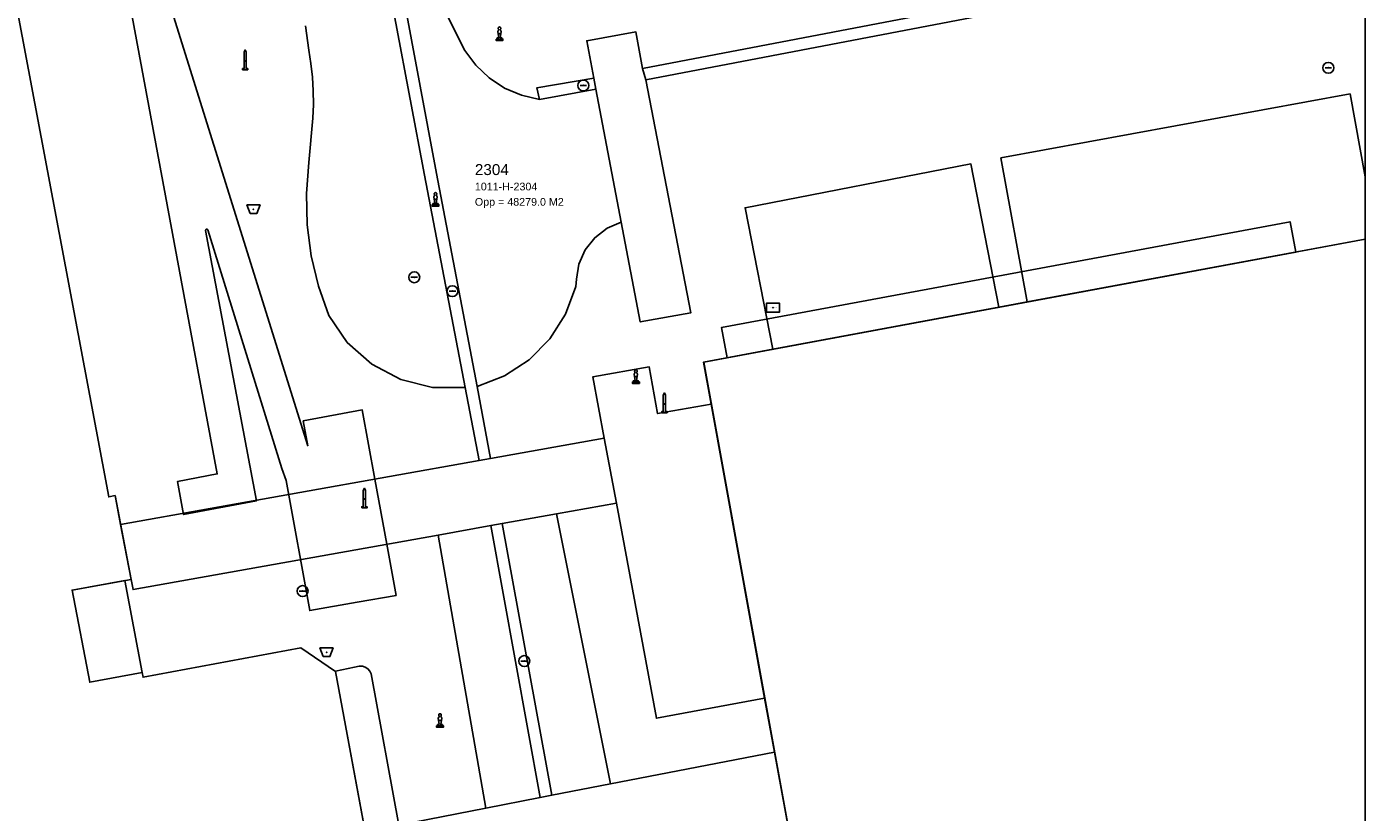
# Model space of a CAD drawing. Header units: millimetres. Extents: x 164728506 to 164943506, y 402859234 to 403059398.
# Tile 9 of 14: x 164867363 to 164928506, y 402934548 to 402970438. Entities that reach past the tile are written whole.
import ezdxf
from ezdxf.enums import TextEntityAlignment as Align

# ---------------------------------------------------------------- set-up
doc = ezdxf.new("R2010")
doc.units = ezdxf.units.MM
doc.header["$LTSCALE"] = 100
doc.linetypes.add('BORDER', pattern=[44.45, 12.7, -6.35, 12.7, -6.35, 0, -6.35])
doc.linetypes.add('HIDDEN', pattern=[9.525, 6.35, -3.175])
for name, color, linetype in [('BAK', 14, 'Continuous'), ('BORD', 8, 'Continuous'), ('GEBOUWINSTALLATIE', 7, 'Continuous'), ('K--L9000_PERCEEL', 210, 'BORDER'), ('KADASTRALE_CODE', 7, 'Continuous'), ('KADASTRALE_OPPERVLAK', 7, 'Continuous'), ('KUNSTWERKDEEL', 7, 'Continuous'), ('PAAL', 14, 'Continuous'), ('PAND', 240, 'Continuous'), ('PERCEELNUMMER', 7, 'Continuous'), ('PUT', 8, 'Continuous'), ('RASTERVERDELING', 8, 'HIDDEN'), ('STRAATMEUBILAIR', 14, 'Continuous'), ('WEGDEEL', 8, 'Continuous')]:
    doc.layers.add(name, color=color, linetype=linetype)
doc.styles.get("Standard").update_dxf_attribs({"font": 'arial.ttf'})

# ---------------------------------------------------------------- blocks, each defined once
blk = doc.blocks.new('verkeersbord')
at = {"flags": 128}
blk.add_lwpolyline([(-300, -200), (300, -200), (300, 200), (-300, 200), (-300, -200)], dxfattribs=at)
blk.add_point((0, 0))
blk.add_text('Verkeersbord', height=35).set_placement((0, 0), align=Align.MIDDLE_CENTER)
blk = doc.blocks.new('PAAL')
at = {"flags": 128}
blk.add_lwpolyline([(-120, -400), (120, -400), (120, -350), (50, -350), (50, 400), (0, 500), (-50, 400), (-50, -350), (-120, -350), (-120, -400)], dxfattribs=at)
blk.add_point((0, 0))
blk = doc.blocks.new('PUT')
at = {"flags": 128}
blk.add_lwpolyline([(-150, 0), (150, 0)], dxfattribs=at)
blk.add_circle((0, 0), 250)
blk.add_point((0, 0))
blk = doc.blocks.new('BAK')
at = {"flags": 128}
blk.add_lwpolyline([(-150, -200), (150, -200), (300, 200), (-300, 200), (-150, -200)], dxfattribs=at)
blk.add_point((0, 0))
blk = doc.blocks.new('KUNSTOBJECT')
blk.add_lwpolyline([(-35, -191), (-111, -191), (-111, -243), (111, -243), (111, -191), (35, -191), (80, 107), (30, 197, 3.728977), (-30, 197), (-80, 107)], format="xyb", close=True)
blk.add_lwpolyline([(-158, -243), (-158, -307), (158, -307), (158, -243)], close=True)
blk.add_point((0, 0))

msp = doc.modelspace()

# ---------------------------------------------------------------- linework, layer by layer
at = {"layer": 'GEBOUWINSTALLATIE', "flags": 128}
for points in [[(164925332, 402960139), (164925075, 402961525), (164899104, 402956702), (164899362, 402955316), (164925332, 402960139)], [(164871836, 402945134), (164869435, 402944700), (164870239, 402940484), (164872639, 402940930), (164871836, 402945134)]]:
    msp.add_lwpolyline(points, dxfattribs=at)
at = {"layer": 'K--L9000_PERCEEL', "flags": 128}
msp.add_lwpolyline([(164728506, 403040476.125252), (164729171, 403039335), (164735004, 403010031), (164739536, 402987305), (164737267, 402986879), (164735535, 402986565), (164741518, 402955704), (164747148, 402926452), (164747963, 402926229), (164748753, 402926007), (164754285, 402895241), (164760455, 402860816), (164760709.125431, 402859398), (164801639.096418, 402859398), (164801014, 402862784), (164813826, 402865135), (164816896, 402865698), (164815160.185277, 402859398), (164846862.306409, 402859398), (164913849, 402872140), (164914838, 402874023), (164928506, 402876621.118342), (164928506, 403039774.590729), (164861492, 403027425), (164855269.358473, 403059398), (164836509.14906, 403059398), (164837365, 403054238), (164835717, 403053917), (164737911, 403034876), (164737857, 403034866), (164732382, 403045816), (164731355, 403047870), (164728506, 403053568), (164728506, 403040476.125252)], dxfattribs=at)
at = {"layer": 'KUNSTWERKDEEL', "flags": 128}
msp.add_lwpolyline([(164872057, 402971560), (164876065, 402950007), (164874249, 402949666), (164874525, 402948152), (164877862, 402948782), (164875534, 402961134), (164875541, 402961162), (164875562, 402961183), (164875590, 402961190), (164875618, 402961181), (164875637, 402961159), (164879020, 402950258), (164879212, 402949702), (164880287, 402943759), (164882463, 402944145), (164884235, 402944459), (164883808, 402946793), (164883264, 402949765), (164882685, 402952929), (164879992, 402952427), (164880198, 402951295), (164873761, 402971910)], dxfattribs=at)
msp.add_lwpolyline([(164872057, 402971560), (164876065, 402950007), (164874249, 402949666), (164874525, 402948152), (164877862, 402948782), (164875534, 402961134), (164875541, 402961162), (164875562, 402961183), (164875590, 402961190), (164875618, 402961181), (164875637, 402961159), (164879020, 402950258), (164879212, 402949702), (164880287, 402943759), (164882463, 402944145), (164884235, 402944459), (164883808, 402946793), (164883264, 402949765), (164882685, 402952929), (164879992, 402952427), (164880198, 402951295), (164873761, 402971910)], dxfattribs=at)
at = {"layer": 'PAND', "flags": 128}
for points in [[(164824929, 402876065), (164841279, 402879210), (164841143, 402879917), (164846967, 402881024), (164847106, 402880302), (164851314, 402881106), (164851175, 402881824), (164855469, 402882641), (164855599, 402881944), (164866217, 402883916), (164882259, 402886885), (164891168, 402888573), (164881469, 402940974), (164879889, 402942066), (164872680, 402940719), (164872639, 402940930), (164870239, 402940484), (164869435, 402944700), (164872131, 402945188), (164871398, 402949014), (164871106, 402948959), (164864051, 402986453)], [(164928506, 402960733.123431), (164898295, 402955118), (164906435, 402910272), (164928111, 402914324), (164928506, 402912210.375872), (164928506, 402960733.123431)]]:
    msp.add_lwpolyline(points, dxfattribs=at)
at = {"layer": 'RASTERVERDELING', "flags": 128}
msp.add_lwpolyline([(164728506, 402859398), (164928506, 402859398), (164928506, 403059398), (164728506, 403059398), (164728506, 402859398)], dxfattribs=at)
at = {"layer": 'WEGDEEL', "flags": 128}
for points in [[(164915251, 402971781), (164895639, 402968017), (164897703, 402957373), (164895390, 402956954), (164894522, 402961515), (164893873, 402961232), (164893313, 402960799), (164892876, 402960242), (164892589, 402959595), (164892469, 402958898), (164892442, 402958564), (164891975, 402957306), (164891255, 402956175), (164890312, 402955222), (164889189, 402954488), (164887937, 402954008), (164888540, 402950707), (164893741, 402951636), (164893229, 402954443), (164895802, 402954898), (164896180, 402952767), (164898628, 402953192), (164898278, 402955115), (164901437, 402955702), (164900180, 402962170), (164910496, 402964174), (164911769, 402957620), (164913070, 402957862), (164911863, 402964445), (164927812, 402967369), (164928506, 402963582.651667), (164928506, 403038011.483761)], [(164886076, 402963740), (164883396, 402978083), (164883315, 402978436), (164883168, 402978939), (164879954, 402986553), (164873858, 403000932), (164873316, 403000830), (164879445, 402986362), (164882575, 402978900), (164882791, 402978224), (164882920, 402977556), (164885536, 402963650), (164887394, 402953952), (164888024, 402950615), (164888540, 402950707), (164887937, 402954008), (164886076, 402963740)], [(164864051, 402986453), (164871106, 402948959), (164871398, 402949014), (164871651, 402947691), (164888024, 402950615), (164887394, 402953952), (164885897, 402953960), (164884446, 402954323), (164883123, 402955022), (164882005, 402956017), (164881156, 402957249), (164880683, 402958592), (164880353, 402959978), (164880170, 402961391), (164880136, 402962815), (164880252, 402964235), (164880430, 402966258), (164880454, 402966882), (164880448, 402967507), (164880412, 402968131), (164880345, 402968753), (164880249, 402969370), (164880089, 402970479)], [(164883396, 402978083), (164886076, 402963740), (164887937, 402954008), (164889189, 402954488), (164890312, 402955222), (164891255, 402956175), (164891975, 402957306), (164892442, 402958564), (164892469, 402958898), (164892589, 402959595), (164892876, 402960242), (164893313, 402960799), (164893873, 402961232), (164894522, 402961515), (164893365, 402967592), (164890787, 402967121), (164889966, 402967308), (164889190, 402967637), (164888486, 402968098), (164887874, 402968678), (164887376, 402969357), (164885811, 402972484)], [(164880089, 402970479), (164880249, 402969370), (164880345, 402968753), (164880412, 402968131), (164880448, 402967507), (164880454, 402966882), (164880430, 402966258), (164880252, 402964235), (164880136, 402962815), (164880170, 402961391), (164880353, 402959978), (164880683, 402958592), (164881156, 402957249), (164882005, 402956017), (164883123, 402955022), (164884446, 402954323), (164885897, 402953960), (164887394, 402953952), (164885536, 402963650), (164882920, 402977556)], [(164928506, 402974772.763098), (164914560, 402972183), (164895489, 402968531), (164895639, 402968017), (164915251, 402971781), (164920904, 402972849), (164928506, 402974262.460481), (164928506, 402974772.763098)], [(164885811, 402972484), (164887376, 402969357), (164887874, 402968678), (164888486, 402968098), (164889190, 402967637), (164889966, 402967308), (164890787, 402967121), (164890670, 402967653), (164893271, 402968086), (164892945, 402969797), (164895192, 402970202), (164895489, 402968531), (164914560, 402972183)], [(164895639, 402968017), (164895489, 402968531), (164895192, 402970202), (164892945, 402969797), (164893271, 402968086), (164893365, 402967592), (164894522, 402961515), (164895390, 402956954), (164897703, 402957373), (164895639, 402968017)], [(164893271, 402968086), (164890670, 402967653), (164890787, 402967121), (164893365, 402967592), (164893271, 402968086)], [(164927812, 402967369), (164911863, 402964445), (164913070, 402957862), (164928506, 402960728.049429), (164928506, 402963582.651667), (164927812, 402967369)], [(164901437, 402955702), (164911769, 402957620), (164910496, 402964174), (164900180, 402962170), (164901437, 402955702)], [(164898628, 402953192), (164896180, 402952767), (164895802, 402954898), (164893229, 402954443), (164893741, 402951636), (164894296, 402948670), (164896128, 402938844), (164901070, 402939765), (164898628, 402953192)], [(164891564, 402948181), (164894296, 402948670), (164893741, 402951636), (164888540, 402950707), (164888024, 402950615), (164871651, 402947691), (164872131, 402945188), (164872221, 402944719), (164886161, 402947214), (164888560, 402947644), (164889082, 402947737), (164891564, 402948181)], [(164894296, 402948670), (164891564, 402948181), (164894027, 402935844), (164901519, 402937300), (164901070, 402939765), (164896128, 402938844), (164894296, 402948670)], [(164889082, 402947737), (164888560, 402947644), (164890812, 402935220), (164891347, 402935324), (164889082, 402947737)], [(164891564, 402948181), (164889082, 402947737), (164891347, 402935324), (164894027, 402935844), (164891564, 402948181)], [(164886161, 402947214), (164872221, 402944719), (164872131, 402945188), (164869435, 402944700), (164870239, 402940484), (164872639, 402940930), (164872680, 402940719), (164879889, 402942066), (164881469, 402940974), (164881467, 402940991), (164882328, 402941171), (164882552, 402941218), (164882693, 402941221), (164882829, 402941182), (164882948, 402941104), (164883038, 402940995), (164883093, 402940865), (164884353, 402933965), (164888329, 402934737), (164886161, 402947214)], [(164888560, 402947644), (164886161, 402947214), (164888329, 402934737), (164890812, 402935220), (164888560, 402947644)], [(164884353, 402933965), (164883093, 402940865), (164883038, 402940995), (164882948, 402941104), (164882829, 402941182), (164882693, 402941221), (164882552, 402941218), (164882328, 402941171), (164881467, 402940991), (164881469, 402940974), (164886716, 402912624)], [(164901519, 402937300), (164894027, 402935844), (164891347, 402935324), (164890812, 402935220), (164888329, 402934737), (164884353, 402933965), (164884581, 402932714), (164884764, 402931667), (164885003, 402930441), (164889587, 402931293), (164891514, 402931651), (164892054, 402931751), (164894593, 402932223), (164902185, 402933634), (164901519, 402937300)]]:
    msp.add_lwpolyline(points, dxfattribs=at)

# ---------------------------------------------------------------- block references
at = {"layer": 'BAK'}
for p in [(164877719, 402962100), (164881058, 402941860)]:
    msp.add_blockref('BAK', p, dxfattribs=at)
at = {"layer": 'BORD'}
msp.add_blockref('verkeersbord', (164901454, 402957601), dxfattribs=at)
at = {"layer": 'PAAL'}
for p in [(164877339, 402968877), (164896490, 402953204), (164882787, 402948853)]:
    msp.add_blockref('PAAL', p, dxfattribs=at)
at = {"layer": 'PUT'}
for p in [(164926821, 402968562), (164892786, 402967754), (164885063, 402958992), (164886809, 402958358), (164879962, 402944653), (164890090, 402941454)]:
    msp.add_blockref('PUT', p, dxfattribs=at)
at = {"layer": 'STRAATMEUBILAIR'}
for p in [(164888958, 402970120), (164886035, 402962554), (164895189, 402954452), (164886241, 402938741)]:
    msp.add_blockref('KUNSTOBJECT', p, dxfattribs=at)

# ---------------------------------------------------------------- texts
at = {"layer": 'KADASTRALE_CODE'}
msp.add_text('1011-H-2304', height=350, dxfattribs=at).set_placement((164887832, 402962962))
at = {"layer": 'KADASTRALE_OPPERVLAK'}
msp.add_text('Opp = 48279.0 M2', height=350, dxfattribs=at).set_placement((164887832, 402962262))
at = {"layer": 'PERCEELNUMMER'}
msp.add_text('2304', height=500, dxfattribs=at).set_placement((164887832, 402963662))

doc.saveas('drawing.dxf')
